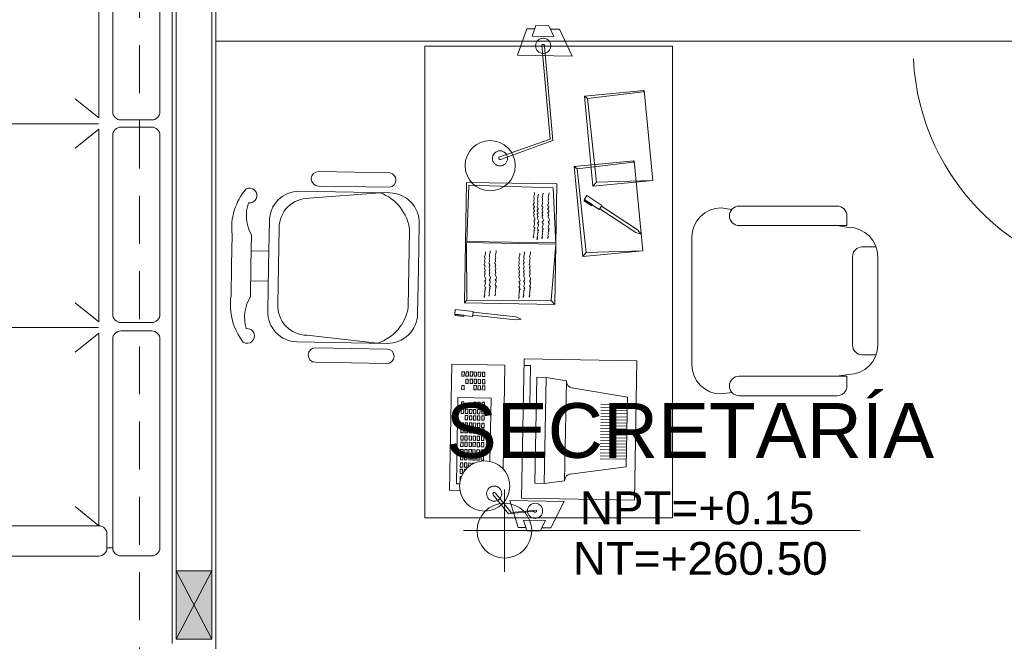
# Model space of a CAD drawing. Header units: millimetres. Extents: x -8931983 to 9630244, y 4 to 18563053.
# Tile 21 of 256: x 349110.37 to 349113.97, y 9281927.62 to 9281929.89. Entities that reach past the tile are written whole.
import ezdxf

# ---------------------------------------------------------------- set-up
doc = ezdxf.new("R2010")
doc.units = ezdxf.units.MM
doc.set_wipeout_variables(frame=1)
doc.linetypes.add('DASHED2', pattern=[0.375, 0.25, -0.125])
for name, color, linetype, lineweight in [('0_PROYECCIONES 1', 1, 'DASHED2', 0), ('0_VANOS', 30, 'Continuous', 9), ('COLUMNETAS TOP', 253, 'Continuous', 0), ('G-ANNO-DIMS', 7, 'Continuous', 5), ('MURO', 133, 'Continuous', 15), ('TARRAJEO', 32, 'Continuous', 0), ('TEXTO AMBIENTES', 7, 'Continuous', 30), ('VIDRIOS', 250, 'Continuous', 5)]:
    doc.layers.add(name, color=color, linetype=linetype, lineweight=lineweight)
doc.layers.add('LMOBILIARIO', color=252, linetype='Continuous', lineweight=5, true_color=0x898989)
doc.styles.add('Arial_1', font='arial.ttf', dxfattribs={"height": 0.15})

# ---------------------------------------------------------------- blocks, each defined once
blk = doc.blocks.new('Cotas de elevación - M_Cota de elevación - Destino rellenado-517392-Nivel 1')
at = {"layer": 'G-ANNO-DIMS'}
for p, q in [((0, -0.0015), (0, 0.0015)), ((-0.0015, 0), (0.013, 0))]:
    blk.add_line(p, q, dxfattribs=at)
blk.add_circle((0, 0), 0.001, dxfattribs=at)
blk = doc.blocks.new('*U1569')
for points in [[(0, -0.04999999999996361), (0.040000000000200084, -0.04999999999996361), (0.040000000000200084, 0.010000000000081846), (0.025000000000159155, 0.010000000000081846), (0.025000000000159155, 0.050000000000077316), (0, 0.050000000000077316)], [(0.8999999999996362, -0.0500000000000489), (0.8599999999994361, -0.0500000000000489), (0.8599999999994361, 0.00999999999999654), (0.874999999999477, 0.00999999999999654), (0.874999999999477, 0.04999999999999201), (0.8999999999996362, 0.04999999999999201)]]:
    blk.add_wipeout(points)
blk.add_wipeout([(0.024999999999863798, 0.04999999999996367), (0.024999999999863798, 0.8999999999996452), (0.06499999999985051, 0.8999999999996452), (0.06499999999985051, 0.049999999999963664)])
blk.add_arc((0.0215447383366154, 0.0476485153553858), 0.8534585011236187, 0.1578639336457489, 87.08142791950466)
blk = doc.blocks.new('SALOND')
for p, q in [((1180.153506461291, -193.741386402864), (1179.566356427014, -172.9161349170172)), ((-390.6544862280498, -223.741386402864), (-1094.61549602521, -223.741386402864)), ((-390.6544862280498, -223.7413864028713), (-460.5863614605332, -310.617779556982)), ((-349.6452385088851, -223.741386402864), (354.3157712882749, -223.741386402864)), ((-349.6452385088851, -223.7413864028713), (-279.7133632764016, -310.617779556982)), ((-349.6452385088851, -223.7413864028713), (-279.7133632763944, -310.617779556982)), ((354.3157712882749, -223.7413864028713), (284.3838960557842, -310.617779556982)), ((395.3250190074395, -223.741386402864), (1099.286028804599, -223.741386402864)), ((395.3250190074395, -223.7413864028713), (465.256894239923, -310.617779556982)), ((1099.286028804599, -223.7413864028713), (1029.354153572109, -310.617779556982))]:
    blk.add_line(p, q)
for points in [[(-383.1286357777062, -142.9161349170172), (-383.1286357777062, -30, 0.4142135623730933), (-413.1286357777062, 0), (-1174.895823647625, 0, 0.4142135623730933), (-1204.895823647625, -30), (-1204.895823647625, -142.9161349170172, 0.4142135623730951), (-1174.895823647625, -172.9161349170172), (-413.1286357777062, -172.9161349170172, 0.4142135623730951)], [(-357.1710889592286, -142.9161349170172), (-357.1710889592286, -30, -0.4142135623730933), (-327.1710889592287, 0), (327.1710889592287, 0, -0.4142135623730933), (357.1710889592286, -30), (357.1710889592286, -142.9161349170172, -0.4142135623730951), (327.1710889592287, -172.9161349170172), (-327.1710889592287, -172.9161349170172, -0.4142135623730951)], [(387.799168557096, -142.9161349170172), (387.799168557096, -30, -0.4142135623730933), (417.7991685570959, 0), (1179.566356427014, 0, -0.4142135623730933), (1209.566356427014, -30), (1209.566356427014, -142.9161349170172, -0.4142135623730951), (1179.566356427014, -172.9161349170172), (417.7991685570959, -172.9161349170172, -0.4142135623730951)], [(1210.153506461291, -223.741386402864), (1210.153506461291, -728.1072215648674, -0.4142135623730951), (1180.153506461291, -758.1072215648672), (1129.286028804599, -758.1072215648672, -0.4142135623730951), (1099.286028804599, -728.1072215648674), (1099.286028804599, -223.741386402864, -0.4142135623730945), (1129.286028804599, -193.741386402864), (1180.153506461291, -193.741386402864, -0.4142135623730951)]]:
    blk.add_lwpolyline(points, format="xyb", close=True)
for points in [[(-369.3266006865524, -224.5059718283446), (-369.3266006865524, -695.12862784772)], [(375.6436568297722, -224.5059718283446), (375.6436568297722, -695.12862784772)]]:
    blk.add_lwpolyline(points)
blk = doc.blocks.new('ESCRITORIOOO TOPICO')
at = {"layer": 'LMOBILIARIO', "lineweight": 0}
for p, q in [((-0.9748531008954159, 1.475256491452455), (-0.975971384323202, 1.539767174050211)), ((-0.8648696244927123, 1.477163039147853), (-0.865987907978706, 1.54167372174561)), ((-0.6166931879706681, 1.043497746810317), (-0.621214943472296, 1.30434532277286)), ((-0.5636985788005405, 1.044416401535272), (-0.5682203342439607, 1.305263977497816)), ((-1.260844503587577, 1.03233147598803), (-1.265366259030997, 1.293179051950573)), ((-1.207849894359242, 1.03325012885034), (-1.212371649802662, 1.294097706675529)), ((-0.7611940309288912, 0.793881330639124), (-0.743265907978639, 0.7958239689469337)), ((-0.7541108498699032, 0.7285123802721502), (-0.7611940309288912, 0.793881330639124)), ((-0.7441665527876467, 0.7938739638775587), (-0.73949564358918, 0.7943800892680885)), ((-0.7441665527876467, 0.7938739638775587), (-0.7407097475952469, 0.7619719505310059)), ((-0.743265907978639, 0.7958239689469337), (-0.736169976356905, 0.7303373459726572)), ((-0.73949564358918, 0.7943800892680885), (-0.7360388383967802, 0.7624780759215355)), ((-0.100544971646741, 0.8146274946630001), (-0.56143326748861, 0.8066380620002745)), ((-0.56143326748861, 0.8066380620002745), (-0.5580692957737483, 0.612579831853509)), ((-0.0998912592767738, 0.7769166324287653), (-0.100544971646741, 0.8146274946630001)), ((-1.000947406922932, 0.7523464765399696), (-1.005464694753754, 0.7561220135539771)), ((-0.785534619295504, 0.7601335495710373), (-0.7955152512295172, 0.7510394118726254)), ((-0.7407097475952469, 0.7619719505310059), (-0.7360388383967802, 0.7624780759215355)), ((-0.1243817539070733, 0.789949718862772), (-0.4397263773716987, 0.784483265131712)), ((-0.4397263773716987, 0.784483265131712), (-0.437623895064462, 0.6631968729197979)), ((-0.1241751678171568, 0.7780323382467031), (-0.1243817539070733, 0.789949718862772)), ((-1.215178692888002, 0.7437646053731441), (-1.009915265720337, 0.7521910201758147)), ((-1.215178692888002, 0.7437646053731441), (-1.205791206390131, 0.4364124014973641)), ((-1.009915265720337, 0.7521910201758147), (-1.004265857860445, 0.4262922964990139)), ((-0.7955152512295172, 0.7510394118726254), (-1.000947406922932, 0.7523464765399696)), ((-0.7955152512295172, 0.7510394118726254), (-0.7942444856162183, 0.4435465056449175)), ((-0.751187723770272, 0.7288291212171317), (-0.7541108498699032, 0.7285123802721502)), ((-0.751187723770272, 0.7288291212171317), (-0.7341922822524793, 0.5719823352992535)), ((-0.736169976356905, 0.7303373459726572), (-0.7511749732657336, 0.7287114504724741)), ((-0.740251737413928, 0.7300141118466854), (-0.7232562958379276, 0.5731673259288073)), ((-0.437623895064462, 0.6631968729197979), (-0.2060164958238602, 0.667211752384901)), ((-0.0142229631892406, 0.5992343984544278), (-0.0845988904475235, 0.655575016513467)), ((-1.383430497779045, 0.4465253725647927), (-1.317284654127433, 0.6342065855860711)), ((-1.378121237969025, 0.4367870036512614), (-1.310823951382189, 0.625303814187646)), ((-0.5580692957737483, 0.612579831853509), (-0.1786599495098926, 0.619156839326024)), ((-0.0191915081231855, 0.5893178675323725), (-0.0907471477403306, 0.6464536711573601)), ((0.0347193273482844, 0.5640861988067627), (-0.0632296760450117, 0.5945273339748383)), ((-0.0632296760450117, 0.5945273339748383), (-0.0597754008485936, 0.3952597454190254)), ((-0.0275930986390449, 0.4968695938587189), (-0.0191915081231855, 0.5893178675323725)), ((-0.0239677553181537, 0.5072550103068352), (-0.0142229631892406, 0.5992343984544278)), ((-1.787157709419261, 0.5325042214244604), (-1.690322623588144, 0.566321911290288)), ((-1.690322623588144, 0.566321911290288), (-1.686868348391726, 0.36705432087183)), ((-0.7341922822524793, 0.5719823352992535), (-0.7259912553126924, 0.5527019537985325)), ((-0.7259912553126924, 0.5527019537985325), (-0.7232562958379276, 0.5731673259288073)), ((-0.0718269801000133, 0.5513886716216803), (-0.5812298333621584, 0.5425582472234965)), ((-0.5812298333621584, 0.5425582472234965), (-0.5740813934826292, 0.1301845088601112)), ((-0.5569725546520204, 0.5429787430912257), (-0.5565520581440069, 0.518721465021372)), ((-0.4110083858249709, 0.5212444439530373), (-0.4114288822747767, 0.545501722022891)), ((-0.0646785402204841, 0.1390149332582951), (-0.0718269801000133, 0.5513886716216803)), ((0.0079934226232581, 0.5438209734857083), (0.0093751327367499, 0.4641139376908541)), ((0.0471730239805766, 0.5316445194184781), (0.0079934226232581, 0.5438209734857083)), ((0.0347193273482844, 0.5640861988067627), (0.035217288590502, 0.5353601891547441)), ((-1.79847951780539, 0.4996503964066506), (-1.759745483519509, 0.5131774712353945)), ((-1.787157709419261, 0.5325042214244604), (-1.786659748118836, 0.5037782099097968)), ((-1.759745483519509, 0.5131774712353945), (-1.758363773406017, 0.4334704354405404)), ((-0.5565520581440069, 0.518721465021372), (-0.4110083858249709, 0.5212444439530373)), ((0.0471730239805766, 0.5316445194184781), (0.0480045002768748, 0.4836789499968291)), ((-1.79847951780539, 0.4996503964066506), (-1.797648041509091, 0.4516848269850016)), ((-1.726536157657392, 0.4777412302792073), (-1.383430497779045, 0.4465253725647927)), ((-0.1262627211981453, 0.5026090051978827), (-0.5134045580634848, 0.4958979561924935)), ((-0.5134045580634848, 0.4958979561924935), (-0.5128099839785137, 0.4615986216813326)), ((-0.5128099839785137, 0.4615986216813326), (-0.1256681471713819, 0.4683096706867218)), ((-0.135250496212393, 0.3939236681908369), (-0.1256681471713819, 0.4683096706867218)), ((-0.1256681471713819, 0.4683096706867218), (-0.1262627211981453, 0.5026090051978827)), ((0.0093751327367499, 0.4641139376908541), (0.0480045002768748, 0.4836789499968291)), ((0.0362166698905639, 0.4777086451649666), (0.03679801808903, 0.4441722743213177)), ((-1.758363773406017, 0.4334704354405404), (-1.797648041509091, 0.4516848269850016)), ((-1.785660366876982, 0.4461266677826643), (-1.785079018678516, 0.4125902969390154)), ((-1.722553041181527, 0.4674877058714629), (-1.378121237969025, 0.4367870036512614)), ((-1.205791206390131, 0.4364124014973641), (-0.9997819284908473, 0.4263700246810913)), ((-0.7942444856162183, 0.4435465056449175), (-0.9997819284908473, 0.4263700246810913)), ((-0.7798149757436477, 0.430183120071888), (-0.7942444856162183, 0.4435465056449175)), ((-0.5128099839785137, 0.4615986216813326), (-0.5003321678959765, 0.3875950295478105)), ((-0.0597754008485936, 0.3952597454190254), (0.03679801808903, 0.4441722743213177)), ((-1.686868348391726, 0.36705432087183), (-1.785079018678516, 0.4125902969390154)), ((-0.135250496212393, 0.3939236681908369), (-0.5003321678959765, 0.3875950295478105)), ((-0.4413218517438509, 0.1640372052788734), (-0.4748205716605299, 0.3680077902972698)), ((-0.1864770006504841, 0.1684549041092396), (-0.1600678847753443, 0.3734639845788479)), ((-1.275224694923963, 0.3480305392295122), (-1.29958535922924, 0.1440436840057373)), ((-1.275224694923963, 0.3480305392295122), (-1.283140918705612, 0.3589689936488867)), ((-1.275224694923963, 0.3480305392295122), (-0.9695328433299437, 0.3147740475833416)), ((-0.9546340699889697, 0.3276121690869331), (-0.9695328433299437, 0.3147740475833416)), ((-1.532215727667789, 0.3108805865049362), (-1.556576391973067, 0.1068937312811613)), ((-1.540131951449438, 0.3218190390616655), (-1.532215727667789, 0.3108805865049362)), ((-1.532215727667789, 0.3108805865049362), (-1.22652387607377, 0.2776240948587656)), ((-1.211625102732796, 0.2904622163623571), (-1.22652387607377, 0.2776240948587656)), ((-1.177164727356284, 0.3124237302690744), (-1.162086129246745, 0.3223144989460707)), ((-1.141101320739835, 0.2574446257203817), (-1.177164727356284, 0.3124237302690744)), ((-1.162086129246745, 0.3223144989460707), (-1.125957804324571, 0.2672364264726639)), ((-1.162000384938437, 0.320168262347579), (-1.158071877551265, 0.3227451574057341)), ((-1.162000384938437, 0.320168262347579), (-1.144400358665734, 0.293336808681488)), ((-1.158071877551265, 0.3227451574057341), (-1.140471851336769, 0.2959137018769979)), ((-1.144400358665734, 0.293336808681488), (-1.140471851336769, 0.2959137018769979)), ((-0.9695328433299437, 0.3147740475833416), (-0.9755386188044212, 0.1086076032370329)), ((-1.22652387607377, 0.2776240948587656), (-1.23252965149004, 0.0714576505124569)), ((-1.138642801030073, 0.2590572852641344), (-1.141101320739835, 0.2574446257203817)), ((-1.138642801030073, 0.2590572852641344), (-1.052111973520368, 0.1271399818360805)), ((-1.125957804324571, 0.2672364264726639), (-1.138577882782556, 0.2589583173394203)), ((-1.129444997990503, 0.2650905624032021), (-1.042914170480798, 0.133173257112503)), ((-0.4123957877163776, 0.1645386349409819), (-0.4140695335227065, 0.2610924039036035)), ((-0.4013974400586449, 0.1647292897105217), (-0.4030711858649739, 0.2612830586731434)), ((-0.3903990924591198, 0.1649199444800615), (-0.3920728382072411, 0.2614737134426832)), ((-0.3794007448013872, 0.1651105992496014), (-0.3810744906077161, 0.261664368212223)), ((-0.3684023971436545, 0.1653012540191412), (-0.3700761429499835, 0.2618550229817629)), ((-0.3574040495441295, 0.165491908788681), (-0.3590777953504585, 0.2620456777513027)), ((-0.3464057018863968, 0.1656825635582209), (-0.3480794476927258, 0.2622363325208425)), ((-0.3354073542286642, 0.1658732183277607), (-0.3370811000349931, 0.2624269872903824)), ((-0.3354073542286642, 0.1658732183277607), (-0.3370811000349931, 0.2624269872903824)), ((-0.3244090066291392, 0.1660638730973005), (-0.3260827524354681, 0.2626176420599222)), ((-0.3134106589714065, 0.1662545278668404), (-0.3150844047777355, 0.262808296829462)), ((-0.3024123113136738, 0.1664451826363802), (-0.3040860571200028, 0.2629989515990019)), ((-0.2914139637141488, 0.16663583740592), (-0.2930877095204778, 0.2631896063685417)), ((-0.2804156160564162, 0.1668264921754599), (-0.2820893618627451, 0.2633802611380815)), ((-0.2694172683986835, 0.1670171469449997), (-0.2710910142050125, 0.2635709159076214)), ((-0.2584189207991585, 0.1672078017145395), (-0.2600926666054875, 0.2637615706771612)), ((-0.2474205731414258, 0.1673984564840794), (-0.2490943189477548, 0.263952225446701)), ((-0.2364222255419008, 0.1675891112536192), (-0.2380959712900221, 0.2641428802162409)), ((-0.2254238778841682, 0.167779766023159), (-0.2270976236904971, 0.2643335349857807)), ((-0.2144255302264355, 0.1679704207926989), (-0.2160992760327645, 0.2645241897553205)), ((-1.29958535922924, 0.1440436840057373), (-1.303844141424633, 0.1399787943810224)), ((-0.4413218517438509, 0.1640372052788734), (-0.1864770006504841, 0.1684549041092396)), ((-1.052111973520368, 0.1271399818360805), (-1.036033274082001, 0.1137062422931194)), ((-1.036033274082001, 0.1137062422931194), (-1.042914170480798, 0.133173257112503)), ((-0.5740813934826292, 0.1301845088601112), (-0.0646785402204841, 0.1390149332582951)), ((-1.556576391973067, 0.1068937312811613), (-1.56083517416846, 0.1028288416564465))]:
    blk.add_line(p, q, dxfattribs=at)
for points in [[(-1.20117700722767, 1.55907660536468, -0.2070656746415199), (-1.034745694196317, 1.609901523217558), (-0.922212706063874, 1.611852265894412)], [(-0.6415868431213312, 1.56877702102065, 0.2070656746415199), (-0.8096797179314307, 1.613803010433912), (-0.922212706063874, 1.611852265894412)], [(-1.151120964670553, 1.549954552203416, -0.214578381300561), (-1.033965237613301, 1.538761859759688), (-0.920979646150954, 1.540720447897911)], [(-0.6912966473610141, 1.557925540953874, 0.214578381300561), (-0.8079940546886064, 1.542679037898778), (-0.920979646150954, 1.540720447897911)], [(-0.9103667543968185, 0.9284920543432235), (-1.07534196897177, 0.925632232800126, -0.4142135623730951), (-1.187231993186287, 1.033709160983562), (-1.192951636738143, 1.363659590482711, -0.418376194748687), (-1.084836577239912, 1.473349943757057), (-0.9198613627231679, 1.476209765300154)], [(-0.9103667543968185, 0.9284920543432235), (-0.7453915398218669, 0.931351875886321, 0.4142135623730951), (-0.6373146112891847, 1.043241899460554), (-0.6430342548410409, 1.373192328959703, 0.418376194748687), (-0.7548861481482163, 1.479069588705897), (-0.9198613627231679, 1.476209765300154)], [(-0.9109662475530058, 0.9630751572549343), (-1.051265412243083, 0.9606430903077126, -0.2802796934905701), (-1.187831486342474, 1.068292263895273), (-1.167653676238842, 1.328211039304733, -0.4183761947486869), (-1.05953861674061, 1.437901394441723), (-0.9192394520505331, 1.440333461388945)], [(-0.9109662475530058, 0.9630751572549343), (-0.7706670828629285, 0.9655072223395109, 0.2802796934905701), (-0.6379141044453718, 1.077825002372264), (-0.6670883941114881, 1.336888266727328, 0.4183761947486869), (-0.778940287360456, 1.442765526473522), (-0.9192394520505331, 1.440333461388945)]]:
    blk.add_lwpolyline(points, format="xyb", dxfattribs=at)
for points in [[(-1.723819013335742, 0.9054742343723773), (0, 0.9054742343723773), (0, 0), (-1.723819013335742, 0)], [(-1.005501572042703, 0.7563204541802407), (-1.225468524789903, 0.752507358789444), (-1.219748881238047, 0.4225569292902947), (-0.9997819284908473, 0.4263700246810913)], [(-1.005501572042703, 0.7563204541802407), (-0.785534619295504, 0.7601335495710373), (-0.7798149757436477, 0.430183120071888), (-0.9997819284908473, 0.4263700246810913)], [(-0.5336994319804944, 0.7694997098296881), (-0.5180521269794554, 0.7697709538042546), (-0.5178989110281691, 0.7609323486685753), (-0.5335462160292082, 0.7606611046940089)], [(-0.4840362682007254, 0.7703606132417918), (-0.4683889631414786, 0.7706318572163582), (-0.4682357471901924, 0.761793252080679), (-0.4838830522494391, 0.7615220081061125)], [(-0.4234881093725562, 0.7714102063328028), (-0.4078408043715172, 0.7716814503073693), (-0.4076875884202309, 0.76284284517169), (-0.42333489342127, 0.7625716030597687)], [(-0.396955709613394, 0.7718701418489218), (-0.3813084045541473, 0.7721413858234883), (-0.381155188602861, 0.763302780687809), (-0.3968024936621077, 0.7630315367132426)], [(-0.3966964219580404, 0.7569125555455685), (-0.3810491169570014, 0.757183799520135), (-0.3808959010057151, 0.7483451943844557), (-0.3965432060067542, 0.7480739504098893)], [(-0.3735656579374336, 0.7573135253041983), (-0.3579183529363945, 0.7575847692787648), (-0.3577651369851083, 0.7487461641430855), (-0.3734124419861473, 0.7484749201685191)], [(-0.3472925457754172, 0.7727310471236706), (-0.3316452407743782, 0.7730022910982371), (-0.3314920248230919, 0.7641636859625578), (-0.347139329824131, 0.7638924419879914)], [(-0.3470332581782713, 0.7577734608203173), (-0.3313859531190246, 0.7580447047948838), (-0.3312327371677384, 0.7492060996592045), (-0.3468800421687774, 0.7489348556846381)], [(-0.3262028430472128, 0.7730966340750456), (-0.3105555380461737, 0.773367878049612), (-0.3104023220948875, 0.7645292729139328), (-0.3260496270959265, 0.7642580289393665)], [(-0.3259435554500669, 0.7581390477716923), (-0.3102962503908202, 0.7584102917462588), (-0.3101430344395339, 0.7495716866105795), (-0.3257903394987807, 0.7493004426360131)], [(-0.2996704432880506, 0.7735565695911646), (-0.2840231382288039, 0.7738278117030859), (-0.2838699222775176, 0.7649892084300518), (-0.2995172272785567, 0.7647179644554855)], [(-0.299411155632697, 0.7585989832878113), (-0.283763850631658, 0.7588702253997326), (-0.2836106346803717, 0.7500316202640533), (-0.2992579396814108, 0.7497603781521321)], [(-0.2765396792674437, 0.7739575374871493), (-0.260892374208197, 0.7742287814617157), (-0.2607391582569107, 0.7653901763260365), (-0.2763864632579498, 0.76511893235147)], [(-0.2762803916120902, 0.758999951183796), (-0.2606330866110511, 0.7592711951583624), (-0.2604798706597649, 0.7504325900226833), (-0.2761271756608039, 0.7501613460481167)], [(-0.2500072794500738, 0.7744174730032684), (-0.2343599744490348, 0.7746887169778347), (-0.2342067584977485, 0.7658501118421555), (-0.2498540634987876, 0.765578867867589)], [(-0.2497479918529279, 0.759459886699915), (-0.2341006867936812, 0.7597311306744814), (-0.233947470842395, 0.7508925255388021), (-0.249594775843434, 0.7506212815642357)], [(-0.227556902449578, 0.774806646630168), (-0.211909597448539, 0.7750778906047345), (-0.2117563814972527, 0.7662392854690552), (-0.2274036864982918, 0.7659680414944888)], [(-0.2272976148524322, 0.7598490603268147), (-0.2116503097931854, 0.7601203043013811), (-0.2114970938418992, 0.7512816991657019), (-0.2271443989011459, 0.7510104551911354)], [(-0.2010245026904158, 0.775266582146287), (-0.1853771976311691, 0.7755378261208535), (-0.1852239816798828, 0.7666992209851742), (-0.2008712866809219, 0.7664279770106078)], [(-0.2007652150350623, 0.7603089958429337), (-0.1851179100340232, 0.7605802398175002), (-0.184964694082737, 0.7517416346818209), (-0.200611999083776, 0.7514703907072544)], [(-0.1778937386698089, 0.7756675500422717), (-0.1622464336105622, 0.7759387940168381), (-0.162093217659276, 0.7671001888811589), (-0.177740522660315, 0.7668289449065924)], [(-0.5334401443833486, 0.7545421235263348), (-0.5177928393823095, 0.7548133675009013), (-0.5176396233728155, 0.745974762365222), (-0.5332869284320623, 0.7457035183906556)], [(-0.5331690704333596, 0.7389046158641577), (-0.5175217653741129, 0.7391758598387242), (-0.5173685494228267, 0.7303372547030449), (-0.5330158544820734, 0.7300660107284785)], [(-0.5329215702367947, 0.7246270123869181), (-0.517274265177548, 0.7248982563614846), (-0.5171210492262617, 0.7160596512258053), (-0.5327683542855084, 0.715788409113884)], [(-0.5069077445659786, 0.7550020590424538), (-0.4912604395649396, 0.7552733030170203), (-0.4911072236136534, 0.746434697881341), (-0.5067545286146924, 0.7461634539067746)], [(-0.5066366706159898, 0.7393645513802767), (-0.4909893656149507, 0.7396357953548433), (-0.4908361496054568, 0.7307971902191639), (-0.5064834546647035, 0.7305259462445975)], [(-0.5063891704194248, 0.7250869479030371), (-0.4907418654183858, 0.7253581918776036), (-0.4905886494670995, 0.7165195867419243), (-0.5062359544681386, 0.7162483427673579)], [(-0.4832584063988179, 0.7254879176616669), (-0.4676111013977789, 0.7257591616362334), (-0.4674578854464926, 0.7169205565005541), (-0.4831051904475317, 0.7166493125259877)], [(-0.4227102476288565, 0.726537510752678), (-0.4070629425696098, 0.7268087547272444), (-0.4069097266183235, 0.7179701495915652), (-0.4225570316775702, 0.7176989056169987)], [(-0.3964253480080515, 0.7412750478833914), (-0.3807780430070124, 0.741546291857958), (-0.3806248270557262, 0.7327076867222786), (-0.3962721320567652, 0.7324364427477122)], [(-0.3961778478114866, 0.726997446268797), (-0.3805305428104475, 0.7272686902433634), (-0.3803773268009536, 0.7184300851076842), (-0.3960246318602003, 0.7181588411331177)], [(-0.3732945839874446, 0.7416760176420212), (-0.3576472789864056, 0.7419472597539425), (-0.3574940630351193, 0.7331086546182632), (-0.3731413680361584, 0.732837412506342)], [(-0.3730470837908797, 0.7273984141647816), (-0.3573997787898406, 0.7276696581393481), (-0.3572465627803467, 0.7188310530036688), (-0.3728938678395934, 0.7185598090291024)], [(-0.3467621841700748, 0.7421359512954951), (-0.3311148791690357, 0.7424071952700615), (-0.3309616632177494, 0.7335685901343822), (-0.3466089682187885, 0.7332973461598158)], [(-0.3465146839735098, 0.7278583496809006), (-0.3308673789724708, 0.7281295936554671), (-0.3307141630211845, 0.7192909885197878), (-0.3463614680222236, 0.7190197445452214)], [(-0.325672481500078, 0.7425015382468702), (-0.3100251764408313, 0.7427727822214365), (-0.309871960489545, 0.7339341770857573), (-0.3255192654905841, 0.7336629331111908)], [(-0.3254249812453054, 0.7282239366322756), (-0.3097776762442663, 0.7284951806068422), (-0.3096244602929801, 0.7196565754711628), (-0.3252717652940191, 0.7193853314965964)], [(-0.2991400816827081, 0.7429614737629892), (-0.2834927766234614, 0.7432327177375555), (-0.2833395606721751, 0.7343941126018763), (-0.2989868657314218, 0.7341228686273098)], [(-0.2988925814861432, 0.7286838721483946), (-0.2832452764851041, 0.7289551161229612), (-0.2830920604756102, 0.7201165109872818), (-0.2987393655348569, 0.7198452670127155)], [(-0.2760093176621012, 0.743362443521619), (-0.2603620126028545, 0.7436336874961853), (-0.2602087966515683, 0.7347950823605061), (-0.275856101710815, 0.7345238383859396)], [(-0.2757618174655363, 0.7290848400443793), (-0.2601145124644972, 0.7293560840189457), (-0.2599612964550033, 0.7205174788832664), (-0.27560860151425, 0.7202462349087)], [(-0.2494769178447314, 0.7438223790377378), (-0.2338296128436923, 0.7440936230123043), (-0.233676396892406, 0.7352550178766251), (-0.2493237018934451, 0.7349837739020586)], [(-0.2492294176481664, 0.7295447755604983), (-0.2335821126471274, 0.7298160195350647), (-0.2334288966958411, 0.7209774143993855), (-0.2490762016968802, 0.720706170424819)], [(-0.2270265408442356, 0.7442115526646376), (-0.2113792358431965, 0.7444827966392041), (-0.2112260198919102, 0.7356441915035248), (-0.2268733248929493, 0.7353729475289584)], [(-0.2267790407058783, 0.7299339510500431), (-0.2111317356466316, 0.7302051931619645), (-0.2109785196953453, 0.7213665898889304), (-0.2266258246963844, 0.7210953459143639)], [(-0.5326622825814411, 0.7096694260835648), (-0.517014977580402, 0.7099406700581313), (-0.5168617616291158, 0.701102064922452), (-0.5325090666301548, 0.7008308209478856)], [(-0.5323912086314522, 0.6940319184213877), (-0.5167439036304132, 0.6943031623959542), (-0.5165906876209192, 0.6854645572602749), (-0.532237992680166, 0.6851933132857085)], [(-0.5061298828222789, 0.7101293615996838), (-0.4904825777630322, 0.7104006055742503), (-0.490329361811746, 0.701562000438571), (-0.5059766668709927, 0.7012907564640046)], [(-0.5058588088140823, 0.6944918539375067), (-0.4902115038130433, 0.6947630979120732), (-0.490058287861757, 0.6859244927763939), (-0.5057055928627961, 0.6856532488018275)], [(-0.4829991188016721, 0.7105303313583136), (-0.4673518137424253, 0.7108015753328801), (-0.4671985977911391, 0.7019629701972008), (-0.4828459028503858, 0.7016917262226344)], [(-0.4827280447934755, 0.6948928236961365), (-0.4670807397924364, 0.6951640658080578), (-0.4669275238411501, 0.6863254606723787), (-0.4825748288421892, 0.6860542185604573)], [(-0.4224509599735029, 0.7115799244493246), (-0.4068036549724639, 0.7118511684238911), (-0.4066504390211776, 0.7030125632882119), (-0.4222977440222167, 0.7027413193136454)], [(-0.422179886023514, 0.6959424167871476), (-0.406532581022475, 0.696213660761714), (-0.406379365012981, 0.6873750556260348), (-0.4220266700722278, 0.6871038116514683)], [(-0.3959185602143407, 0.7120398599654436), (-0.380271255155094, 0.7123111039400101), (-0.3801180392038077, 0.7034724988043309), (-0.3957653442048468, 0.7032012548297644)], [(-0.3956474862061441, 0.6964023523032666), (-0.380000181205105, 0.696673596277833), (-0.3798469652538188, 0.6878349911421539), (-0.3954942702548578, 0.6875637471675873)], [(-0.3727877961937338, 0.7124408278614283), (-0.3571404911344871, 0.7127120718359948), (-0.3569872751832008, 0.7038734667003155), (-0.3726345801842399, 0.7036022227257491)], [(-0.3725167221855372, 0.6968033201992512), (-0.3568694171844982, 0.6970745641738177), (-0.3567162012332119, 0.6882359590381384), (-0.372363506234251, 0.687964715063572)], [(-0.3462553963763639, 0.7129007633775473), (-0.3306080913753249, 0.7131720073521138), (-0.3304548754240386, 0.7043334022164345), (-0.3461021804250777, 0.7040621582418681)], [(-0.345984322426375, 0.6972632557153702), (-0.3303370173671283, 0.6975344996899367), (-0.330183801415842, 0.6886958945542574), (-0.3458311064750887, 0.688424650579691)], [(-0.3251656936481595, 0.7132663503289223), (-0.3095183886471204, 0.7135375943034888), (-0.3093651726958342, 0.7046989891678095), (-0.3250124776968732, 0.7044277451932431)], [(-0.3248946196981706, 0.6976288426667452), (-0.3092473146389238, 0.6979000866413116), (-0.3090940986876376, 0.6890614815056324), (-0.3247414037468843, 0.688790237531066)], [(-0.2986332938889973, 0.7137262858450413), (-0.2829859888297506, 0.7139975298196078), (-0.2828327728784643, 0.7051589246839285), (-0.2984800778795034, 0.7048876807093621)], [(-0.2983622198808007, 0.6980887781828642), (-0.2827149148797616, 0.6983600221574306), (-0.2825616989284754, 0.6895214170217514), (-0.2982090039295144, 0.689250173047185)], [(-0.2755025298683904, 0.714127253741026), (-0.2598552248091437, 0.7143984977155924), (-0.2597020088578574, 0.7055598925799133), (-0.2753493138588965, 0.7052886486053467)], [(-0.2752314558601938, 0.698489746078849), (-0.2595841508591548, 0.6987609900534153), (-0.2594309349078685, 0.689922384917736), (-0.2750782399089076, 0.6896511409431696)], [(-0.2489701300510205, 0.714587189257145), (-0.2333228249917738, 0.7148584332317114), (-0.2331696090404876, 0.7060198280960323), (-0.2488169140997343, 0.7057485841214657)], [(-0.2486990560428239, 0.698949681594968), (-0.2330517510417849, 0.6992209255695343), (-0.2328985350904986, 0.6903823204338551), (-0.2485458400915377, 0.6901110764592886)], [(-0.2265197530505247, 0.7149763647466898), (-0.2108724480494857, 0.7152476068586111), (-0.2107192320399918, 0.7064090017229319), (-0.2263665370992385, 0.7061377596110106)], [(-0.2262486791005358, 0.6993388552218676), (-0.2106013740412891, 0.6996100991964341), (-0.2104481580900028, 0.6907714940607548), (-0.2260954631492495, 0.6905002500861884)], [(-1.304045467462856, 0.1399644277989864), (-1.283140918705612, 0.3589689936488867), (-0.9546340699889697, 0.3276121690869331), (-0.9755386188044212, 0.1086076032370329)], [(-1.561036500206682, 0.1028144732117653), (-1.540131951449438, 0.3218190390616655), (-1.211625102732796, 0.2904622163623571), (-1.23252965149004, 0.0714576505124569)]]:
    blk.add_lwpolyline(points, close=True, dxfattribs=at)
for points in [[(-0.1775339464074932, 0.7549121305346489), (-0.1776344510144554, 0.7607099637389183), (-0.1701989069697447, 0.7608388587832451)], [(-0.1512797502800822, 0.7714208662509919), (-0.1513613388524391, 0.7761274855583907), (-0.1357140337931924, 0.7763987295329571), (-0.1357120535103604, 0.7762844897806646)], [(-0.1936366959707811, 0.7359490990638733), (-0.2003409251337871, 0.7358328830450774), (-0.2004941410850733, 0.7446714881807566), (-0.1871291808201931, 0.7449031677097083)], [(-0.2001335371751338, 0.7238692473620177), (-0.2002466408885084, 0.7303938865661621), (-0.1968827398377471, 0.730452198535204)]]:
    blk.add_lwpolyline(points, dxfattribs=at)
for centre, radius in [((-1.286763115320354, 0.6662298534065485), 0.0918569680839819), ((-0.1162119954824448, 0.6865211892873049), 0.0918569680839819), ((-1.31337201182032, 0.6303915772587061), 0.0277161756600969), ((-0.0883769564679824, 0.6516266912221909), 0.0277161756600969), ((-0.0257804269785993, 0.5020623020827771), 0.0277161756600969), ((-1.724544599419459, 0.4726144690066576), 0.0277161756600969)]:
    blk.add_circle(centre, radius, dxfattribs=at)
for centre, radius, start, end in [((-1.177706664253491, 1.54596802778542), 0.0268829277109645, 150.8159140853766, 8.527962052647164), ((-0.6645887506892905, 1.554862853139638), 0.0268829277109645, 173.4582673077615, 31.17031522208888), ((-1.23886895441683, 1.293638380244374), 0.0265012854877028, 0.9931147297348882, 180.9931147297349), ((-0.5947176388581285, 1.30480465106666), 0.0265012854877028, 0.9931147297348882, 180.9931147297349), ((-0.5901958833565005, 1.043957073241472), 0.0265012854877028, 180.9931147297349, 0.9931147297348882), ((-1.234484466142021, 1.0377285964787), 0.0269068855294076, 191.5711777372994, 350.6350771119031), ((-0.087673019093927, 0.6510143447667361), 0.0054999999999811, 56.01799622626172, 236.0179962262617), ((-1.314054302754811, 0.6297552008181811), 0.0054999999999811, 305.968233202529, 125.9682332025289), ((-0.0257804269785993, 0.5020623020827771), 0.0055000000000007, 250.7569169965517, 70.7569169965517), ((-1.724544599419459, 0.4726144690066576), 0.0055000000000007, 111.2293123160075, 291.2293123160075), ((-0.4987409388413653, 0.3632600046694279), 0.0243869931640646, 7.426874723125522, 93.741155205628), ((-0.1359973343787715, 0.3695481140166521), 0.0243869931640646, 88.24507403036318, 174.5593547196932)]:
    blk.add_arc(centre, radius, start, end, dxfattribs=at)
for points, knots in [([(-0.9715172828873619, 0.6834036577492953), (-0.9677308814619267, 0.6836076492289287), (-0.9620081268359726, 0.6839159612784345), (-0.9537716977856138, 0.6878073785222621), (-0.9468821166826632, 0.6834088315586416), (-0.939719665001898, 0.6885819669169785), (-0.932381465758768, 0.6826427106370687), (-0.9257634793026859, 0.6919291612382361), (-0.9187393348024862, 0.6806828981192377), (-0.9124958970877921, 0.6913095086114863), (-0.9036313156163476, 0.6802336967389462), (-0.8979822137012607, 0.6904275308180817), (-0.8922473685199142, 0.6825671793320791), (-0.8841127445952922, 0.6915260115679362), (-0.8713492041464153, 0.6760221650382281), (-0.8658777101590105, 0.6886214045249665), (-0.8569541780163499, 0.6775718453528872), (-0.8463992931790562, 0.69203692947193), (-0.8403437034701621, 0.6802786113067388), (-0.8382607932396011, 0.6875740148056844), (-0.8339493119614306, 0.6827754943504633), (-0.8291134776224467, 0.687926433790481), (-0.8221676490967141, 0.6839413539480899), (-0.8159399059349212, 0.6888326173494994), (-0.8110666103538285, 0.6836680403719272), (-0.808891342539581, 0.6903842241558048), (-0.8073195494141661, 0.6869935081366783), (-0.8061217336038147, 0.6872665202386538), (-0.8056254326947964, 0.687379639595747)], [0, 0, 0, 0, 0.0113473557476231, 0.0171503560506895, 0.0259843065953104, 0.0315931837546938, 0.0404271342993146, 0.0465813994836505, 0.0563193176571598, 0.0612894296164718, 0.0731771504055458, 0.0781475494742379, 0.0860195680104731, 0.0890326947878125, 0.1091108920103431, 0.1130471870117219, 0.1196384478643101, 0.1365863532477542, 0.140566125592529, 0.1445022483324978, 0.1489528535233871, 0.1520994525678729, 0.1621418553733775, 0.1677097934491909, 0.1721604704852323, 0.1761401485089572, 0.1781299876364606, 0.1795377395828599, 0.1795377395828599, 0.1795377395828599, 0.1795377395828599]), ([(-0.9765604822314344, 0.644456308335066), (-0.972774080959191, 0.644660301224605), (-0.9670513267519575, 0.6449686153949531), (-0.9588148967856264, 0.6488600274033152), (-0.9519253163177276, 0.6444614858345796), (-0.9447628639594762, 0.6496346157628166), (-0.9374246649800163, 0.6436953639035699), (-0.930806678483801, 0.6529818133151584), (-0.9237825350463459, 0.6417355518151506), (-0.9175390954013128, 0.652362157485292), (-0.908674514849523, 0.641286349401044), (-0.9030254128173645, 0.651480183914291), (-0.8972905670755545, 0.6436198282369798), (-0.8891559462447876, 0.6525786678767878), (-0.8763924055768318, 0.6370748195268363), (-0.8709209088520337, 0.6496740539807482), (-0.8619973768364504, 0.6386244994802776), (-0.8514424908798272, 0.6530895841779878), (-0.8453869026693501, 0.6413312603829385), (-0.8433039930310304, 0.6486266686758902), (-0.8389925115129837, 0.6438281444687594), (-0.8341566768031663, 0.6489790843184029), (-0.827210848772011, 0.6449940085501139), (-0.8209831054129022, 0.6498852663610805), (-0.8161098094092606, 0.644720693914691), (-0.8139345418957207, 0.6514368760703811), (-0.8123627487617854, 0.6480461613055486), (-0.811164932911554, 0.6483191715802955), (-0.8106686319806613, 0.6484322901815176)], [0, 0, 0, 0, 0.0113473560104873, 0.0171503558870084, 0.0259843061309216, 0.0315931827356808, 0.0404271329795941, 0.0465813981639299, 0.0563193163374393, 0.0612894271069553, 0.0731771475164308, 0.0781475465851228, 0.0860195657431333, 0.0890326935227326, 0.1091108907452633, 0.1130471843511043, 0.1196384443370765, 0.136586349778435, 0.1405661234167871, 0.1445022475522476, 0.1489528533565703, 0.1520994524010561, 0.1621418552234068, 0.1677097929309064, 0.1721604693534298, 0.1761401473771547, 0.1781299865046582, 0.1795377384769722, 0.1795377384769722, 0.1795377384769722, 0.1795377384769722]), ([(-0.9757934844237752, 0.6661854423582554), (-0.9720070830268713, 0.6663894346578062), (-0.966284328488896, 0.6666977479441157), (-0.9580478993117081, 0.670589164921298), (-0.9511583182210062, 0.666190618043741), (-0.9439958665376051, 0.6713637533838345), (-0.9366576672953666, 0.6654244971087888), (-0.9300396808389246, 0.6747109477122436), (-0.9230155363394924, 0.6634646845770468), (-0.9167720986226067, 0.6740912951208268), (-0.9079075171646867, 0.6630154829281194), (-0.9022584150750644, 0.6732093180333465), (-0.8965235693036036, 0.665348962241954), (-0.8883889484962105, 0.674307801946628), (-0.8756254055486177, 0.6588039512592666), (-0.8701539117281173, 0.6714031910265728), (-0.8612303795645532, 0.6603536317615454), (-0.8506754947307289, 0.6748187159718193), (-0.8446199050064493, 0.6630603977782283), (-0.8425369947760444, 0.6703558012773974), (-0.838225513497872, 0.6655572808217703), (-0.8333896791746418, 0.6707082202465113), (-0.8264438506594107, 0.6667231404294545), (-0.8202161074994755, 0.6716144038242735), (-0.8153428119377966, 0.666449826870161), (-0.8131675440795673, 0.673166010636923), (-0.8115957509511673, 0.6697752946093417), (-0.8103979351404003, 0.670048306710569), (-0.8099016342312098, 0.6701614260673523)], [0, 0, 0, 0, 0.0113473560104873, 0.0171503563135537, 0.0259843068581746, 0.031593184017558, 0.0404271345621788, 0.0465813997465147, 0.056319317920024, 0.061289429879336, 0.07317715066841, 0.0781475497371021, 0.0860195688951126, 0.0890326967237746, 0.1091108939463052, 0.113047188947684, 0.1196384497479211, 0.1365863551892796, 0.1405661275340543, 0.1445022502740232, 0.1489528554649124, 0.1520994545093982, 0.1621418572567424, 0.1677097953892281, 0.172160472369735, 0.1761401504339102, 0.1781299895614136, 0.1795377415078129, 0.1795377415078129, 0.1795377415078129, 0.1795377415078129]), ([(-0.9713280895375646, 0.5405393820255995), (-0.9675416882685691, 0.5407433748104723), (-0.9618189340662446, 0.5410516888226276), (-0.9535825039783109, 0.5449431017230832), (-0.9466929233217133, 0.5405445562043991), (-0.93953047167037, 0.5457176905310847), (-0.9321922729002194, 0.5397784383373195), (-0.9255742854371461, 0.5490648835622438), (-0.9185501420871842, 0.5378186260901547), (-0.9123067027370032, 0.5484452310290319), (-0.9034421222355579, 0.5373694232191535), (-0.897793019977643, 0.5475632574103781), (-0.8920581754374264, 0.5397029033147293), (-0.8839235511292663, 0.5486617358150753), (-0.8711600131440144, 0.533157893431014), (-0.8656885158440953, 0.5457571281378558), (-0.8567649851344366, 0.5347075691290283), (-0.8462100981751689, 0.5491726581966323), (-0.8401545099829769, 0.5374143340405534), (-0.8380716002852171, 0.5447097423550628), (-0.8337601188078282, 0.5399112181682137), (-0.8289242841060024, 0.545062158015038), (-0.8219784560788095, 0.5410770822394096), (-0.815750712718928, 0.545968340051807), (-0.8108774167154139, 0.5408037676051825), (-0.8087021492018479, 0.5475199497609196), (-0.807130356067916, 0.544129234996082), (-0.8059325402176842, 0.5444022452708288), (-0.8054362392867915, 0.5445153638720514)], [0, 0, 0, 0, 0.0113473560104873, 0.0171503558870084, 0.0259843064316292, 0.0315931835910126, 0.0404271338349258, 0.0465813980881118, 0.0563193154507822, 0.0612894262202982, 0.0731771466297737, 0.0781475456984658, 0.0860195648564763, 0.0890326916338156, 0.109110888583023, 0.113047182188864, 0.1196384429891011, 0.1365863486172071, 0.1405661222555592, 0.144502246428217, 0.1489528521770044, 0.1520994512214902, 0.162141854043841, 0.1677097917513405, 0.1721604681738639, 0.1761401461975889, 0.1781299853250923, 0.1795377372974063, 0.1795377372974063, 0.1795377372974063, 0.1795377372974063]), ([(-0.9670518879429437, 0.5577575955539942), (-0.9632654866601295, 0.5579615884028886), (-0.957542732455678, 0.5582699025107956), (-0.9493063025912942, 0.5621613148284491), (-0.9424167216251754, 0.5577627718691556), (-0.9352542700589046, 0.5629359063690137), (-0.9279160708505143, 0.5569966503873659), (-0.9212980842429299, 0.5662831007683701), (-0.9142739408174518, 0.5550368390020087), (-0.9080305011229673, 0.5656634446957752), (-0.8991659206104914, 0.554587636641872), (-0.893516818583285, 0.5647814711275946), (-0.8877819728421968, 0.5569211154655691), (-0.8796473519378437, 0.5658799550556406), (-0.8668838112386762, 0.550376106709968), (-0.8614123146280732, 0.5629753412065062), (-0.8524887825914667, 0.5519257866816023), (-0.841933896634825, 0.5663908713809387), (-0.8358783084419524, 0.5546325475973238), (-0.8337953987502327, 0.5619279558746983), (-0.8294839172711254, 0.5571294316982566), (-0.8246480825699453, 0.5622803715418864), (-0.8177022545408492, 0.5582952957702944), (-0.811474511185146, 0.563186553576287), (-0.8066012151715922, 0.5580219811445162), (-0.8044259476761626, 0.5647381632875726), (-0.8028541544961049, 0.5613474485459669), (-0.80165633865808, 0.5616204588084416), (-0.8011600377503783, 0.561733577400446)], [0, 0, 0, 0, 0.0113473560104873, 0.0171503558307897, 0.025984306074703, 0.0315931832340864, 0.0404271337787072, 0.0465813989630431, 0.0563193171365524, 0.0612894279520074, 0.0731771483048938, 0.0781475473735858, 0.0860195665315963, 0.0890326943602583, 0.109110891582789, 0.1130471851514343, 0.1196384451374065, 0.136586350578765, 0.1405661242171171, 0.1445022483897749, 0.1489528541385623, 0.1520994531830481, 0.1621418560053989, 0.1677097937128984, 0.1721604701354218, 0.1761401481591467, 0.1781299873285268, 0.179537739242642, 0.179537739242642, 0.179537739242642, 0.179537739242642]), ([(-1.189126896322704, 0.5036186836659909), (-1.185340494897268, 0.5038226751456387), (-1.179617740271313, 0.5041309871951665), (-1.171381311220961, 0.5080224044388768), (-1.164491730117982, 0.5036238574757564), (-1.157329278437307, 0.5087969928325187), (-1.149991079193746, 0.5028577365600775), (-1.143373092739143, 0.5121441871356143), (-1.136348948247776, 0.5008979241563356), (-1.130105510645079, 0.5115245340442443), (-1.121240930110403, 0.5004487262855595), (-1.115591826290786, 0.5106425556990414), (-1.109856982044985, 0.5027822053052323), (-1.101722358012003, 0.5117410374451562), (-1.088958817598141, 0.4962371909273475), (-1.083487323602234, 0.5088364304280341), (-1.074563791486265, 0.4977868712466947), (-1.064008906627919, 0.5122519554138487), (-1.057953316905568, 0.5004936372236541), (-1.05587040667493, 0.5077890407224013), (-1.051558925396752, 0.5029905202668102), (-1.046723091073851, 0.5081414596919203), (-1.039777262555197, 0.5041563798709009), (-1.033549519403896, 0.5090476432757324), (-1.028676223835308, 0.5038830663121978), (-1.026500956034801, 0.510599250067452), (-1.024929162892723, 0.5072085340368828), (-1.023731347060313, 0.5074815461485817), (-1.023235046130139, 0.5075946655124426)], [0, 0, 0, 0, 0.0113473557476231, 0.0171503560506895, 0.0259843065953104, 0.0315931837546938, 0.0404271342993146, 0.0465813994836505, 0.0563193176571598, 0.0612894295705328, 0.0731771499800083, 0.0781475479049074, 0.0860195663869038, 0.0890326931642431, 0.1091108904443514, 0.1130471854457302, 0.1196384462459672, 0.1365863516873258, 0.1405661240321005, 0.1445022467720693, 0.1489528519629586, 0.1520994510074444, 0.1621418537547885, 0.1677097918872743, 0.1721604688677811, 0.1761401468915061, 0.1781299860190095, 0.1795377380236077, 0.1795377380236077, 0.1795377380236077, 0.1795377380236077]), ([(-0.9720950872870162, 0.51881024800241), (-0.9683086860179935, 0.5190142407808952), (-0.9625859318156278, 0.5193225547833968), (-0.9543495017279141, 0.5232139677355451), (-0.9474599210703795, 0.5188154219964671), (-0.9402974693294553, 0.5239885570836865), (-0.9329592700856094, 0.5180493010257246), (-0.9263412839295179, 0.5273357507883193), (-0.9193171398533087, 0.5160894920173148), (-0.9130737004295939, 0.526716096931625), (-0.904209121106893, 0.5156402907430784), (-0.8985600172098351, 0.5258341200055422), (-0.8928251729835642, 0.5179737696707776), (-0.8846905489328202, 0.5269326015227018), (-0.8719270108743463, 0.5114287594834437), (-0.8664555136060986, 0.5240279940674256), (-0.8575319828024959, 0.5129784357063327), (-0.8469770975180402, 0.5274435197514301), (-0.8409215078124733, 0.5156852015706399), (-0.8388385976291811, 0.522980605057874), (-0.8345271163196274, 0.518182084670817), (-0.8296912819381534, 0.5233330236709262), (-0.8227454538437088, 0.5193479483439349), (-0.8165177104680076, 0.5242392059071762), (-0.8116444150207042, 0.519074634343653), (-0.8094691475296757, 0.525790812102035), (-0.8078973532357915, 0.5224001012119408), (-0.8066995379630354, 0.5226731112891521), (-0.8062032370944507, 0.5227862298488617)], [0, 0, 0, 0, 0.0113473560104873, 0.0171503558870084, 0.0259843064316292, 0.0315931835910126, 0.0404271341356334, 0.0465813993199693, 0.0563193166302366, 0.0612894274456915, 0.073177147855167, 0.0781475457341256, 0.0860195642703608, 0.0890326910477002, 0.1091108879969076, 0.1130471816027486, 0.1196384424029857, 0.1365863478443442, 0.1405661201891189, 0.1445022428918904, 0.1489528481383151, 0.1520994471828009, 0.1621418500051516, 0.1677097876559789, 0.1721604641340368, 0.1761401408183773, 0.1781299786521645, 0.1795377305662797, 0.1795377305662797, 0.1795377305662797, 0.1795377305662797]), ([(-1.186305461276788, 0.4728081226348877), (-1.182519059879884, 0.4730121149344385), (-1.176796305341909, 0.4733204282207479), (-1.16855987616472, 0.4772118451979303), (-1.161670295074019, 0.4728132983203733), (-1.154507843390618, 0.477986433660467), (-1.147169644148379, 0.4720471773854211), (-1.140551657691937, 0.4813336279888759), (-1.133527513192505, 0.4700873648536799), (-1.12728407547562, 0.4807139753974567), (-1.118419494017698, 0.4696381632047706), (-1.112770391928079, 0.4798319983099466), (-1.107035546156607, 0.4719716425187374), (-1.098900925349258, 0.4809304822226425), (-1.086137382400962, 0.4654266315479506), (-1.080665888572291, 0.4780258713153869), (-1.071742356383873, 0.466976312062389), (-1.061187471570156, 0.481441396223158), (-1.055131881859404, 0.4696830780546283), (-1.053048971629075, 0.4769784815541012), (-1.048737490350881, 0.4721799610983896), (-1.043901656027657, 0.4773309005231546), (-1.036955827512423, 0.4733458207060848), (-1.030728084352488, 0.478237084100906), (-1.02585478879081, 0.4730725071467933), (-1.02367952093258, 0.4797886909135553), (-1.02210772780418, 0.476397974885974), (-1.020909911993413, 0.4766709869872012), (-1.020413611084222, 0.4767841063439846)], [0, 0, 0, 0, 0.0113473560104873, 0.0171503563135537, 0.0259843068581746, 0.031593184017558, 0.0404271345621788, 0.0465813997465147, 0.056319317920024, 0.061289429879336, 0.07317715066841, 0.0781475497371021, 0.0860195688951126, 0.0890326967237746, 0.1091108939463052, 0.113047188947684, 0.1196384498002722, 0.1365863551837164, 0.1405661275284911, 0.1445022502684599, 0.1489528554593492, 0.152099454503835, 0.1621418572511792, 0.1677097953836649, 0.1721604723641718, 0.176140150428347, 0.1781299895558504, 0.1795377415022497, 0.1795377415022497, 0.1795377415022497, 0.1795377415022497]), ([(-1.182029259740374, 0.4900263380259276), (-1.178242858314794, 0.490230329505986), (-1.172520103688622, 0.4905386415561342), (-1.164283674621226, 0.4944300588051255), (-1.157394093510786, 0.4900315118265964), (-1.150231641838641, 0.495204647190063), (-1.142893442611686, 0.4892653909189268), (-1.136275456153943, 0.4985518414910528), (-1.129251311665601, 0.4873055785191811), (-1.123007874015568, 0.4979321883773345), (-1.114143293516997, 0.4868563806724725), (-1.108494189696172, 0.4970502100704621), (-1.102759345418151, 0.4891898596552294), (-1.094624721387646, 0.4981486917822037), (-1.081861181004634, 0.4826448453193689), (-1.076389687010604, 0.4952440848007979), (-1.067466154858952, 0.4841945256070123), (-1.056911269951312, 0.4986596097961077), (-1.050855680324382, 0.4869012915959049), (-1.048772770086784, 0.4941966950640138), (-1.044461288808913, 0.4893981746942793), (-1.039625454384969, 0.4945491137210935), (-1.032679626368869, 0.4905640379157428), (-1.02645188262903, 0.4954552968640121), (-1.021578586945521, 0.4902907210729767), (-1.019403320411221, 0.4970069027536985), (-1.017831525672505, 0.4936161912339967), (-1.016633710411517, 0.4938892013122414), (-1.016137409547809, 0.4940023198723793)], [0, 0, 0, 0, 0.0113473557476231, 0.0171503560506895, 0.0259843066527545, 0.0315931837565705, 0.0404271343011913, 0.0465813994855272, 0.0563193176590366, 0.0612894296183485, 0.0731771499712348, 0.0781475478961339, 0.0860195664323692, 0.0890326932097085, 0.1091108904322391, 0.113047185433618, 0.1196384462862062, 0.1365863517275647, 0.1405661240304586, 0.1445022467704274, 0.1489528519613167, 0.1520994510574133, 0.162141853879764, 0.1677097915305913, 0.1721604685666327, 0.1761401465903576, 0.1781299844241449, 0.17953773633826, 0.17953773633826, 0.17953773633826, 0.17953773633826]), ([(-1.187072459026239, 0.4510789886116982), (-1.18328605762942, 0.4512829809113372), (-1.177563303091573, 0.4515912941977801), (-1.1693268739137, 0.4554827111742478), (-1.162437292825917, 0.4510841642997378), (-1.15527484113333, 0.4562572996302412), (-1.147936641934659, 0.4503180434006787), (-1.141318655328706, 0.4596044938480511), (-1.134294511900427, 0.4483582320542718), (-1.128051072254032, 0.4589848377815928), (-1.119186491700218, 0.4479090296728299), (-1.113537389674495, 0.4581028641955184), (-1.107802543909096, 0.4502425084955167), (-1.099667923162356, 0.4592013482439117), (-1.086904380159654, 0.4436974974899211), (-1.081432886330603, 0.4562967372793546), (-1.072509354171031, 0.4452471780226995), (-1.061954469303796, 0.4597122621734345), (-1.055898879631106, 0.4479539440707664), (-1.053815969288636, 0.4552493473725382), (-1.049504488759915, 0.4504508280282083), (-1.044668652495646, 0.4556017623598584), (-1.037722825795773, 0.4516166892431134), (-1.031495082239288, 0.4565079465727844), (-1.026621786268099, 0.4513433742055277), (-1.02444651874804, 0.4580595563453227), (-1.022874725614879, 0.4546688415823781), (-1.02167690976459, 0.4549418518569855), (-1.021180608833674, 0.4550549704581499)], [0, 0, 0, 0, 0.0113473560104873, 0.0171503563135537, 0.0259843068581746, 0.031593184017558, 0.0404271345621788, 0.0465813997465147, 0.056319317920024, 0.06128942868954, 0.0731771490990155, 0.0781475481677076, 0.0860195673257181, 0.0890326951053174, 0.1091108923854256, 0.1130471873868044, 0.1196384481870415, 0.1365863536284, 0.1405661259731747, 0.1445022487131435, 0.1489528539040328, 0.1520994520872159, 0.1621418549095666, 0.1677097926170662, 0.1721604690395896, 0.1761401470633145, 0.1781299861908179, 0.179537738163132, 0.179537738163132, 0.179537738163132, 0.179537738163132])]:
    blk.add_open_spline(points, degree=3, knots=knots, dxfattribs=at)
blk = doc.blocks.new('SILLAAAAA')
at = {"layer": 'LMOBILIARIO', "lineweight": 0}
for points in [[(-0.3341369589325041, -0.1463742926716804), (-0.3401314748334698, -0.1074099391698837, -0.4142135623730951), (-0.2327215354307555, 0), (0.2327215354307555, 0, -0.4142135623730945), (0.3401314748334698, -0.1074099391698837), (0.3341369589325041, -0.1463742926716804)], [(-0.2750000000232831, -0.5307645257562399), (-0.2685248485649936, -0.57285301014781, 0.4142135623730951), (-0.1611149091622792, -0.6802629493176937), (0.1611149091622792, -0.6802629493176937, 0.4142135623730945), (0.2685248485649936, -0.57285301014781), (0.2750000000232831, -0.5307645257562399)], [(0.1969182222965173, -0.6741200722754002), (0.1969182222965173, -0.6234865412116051, 0.4142135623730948), (0.1611149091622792, -0.5876832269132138), (-0.1611149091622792, -0.5876832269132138, 0.414213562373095), (-0.1969182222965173, -0.6234865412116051), (-0.1969182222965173, -0.6741200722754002)]]:
    blk.add_lwpolyline(points, format="xyb", dxfattribs=at)
for points in [[(-0.2750000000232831, -0.5673661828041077), (-0.3108033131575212, -0.5673661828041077, -0.4142135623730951), (-0.3466066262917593, -0.5315628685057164), (-0.3466066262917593, -0.1735297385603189, -1), (-0.2750000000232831, -0.1735297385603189)], [(0.3466066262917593, -0.5315628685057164), (0.3466066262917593, -0.1735297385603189, 1), (0.2750000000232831, -0.1735297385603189), (0.2750000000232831, -0.5673661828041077), (0.3108033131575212, -0.5673661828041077, 0.4142135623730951)]]:
    blk.add_lwpolyline(points, format="xyb", close=True, dxfattribs=at)
blk = doc.blocks.new('ADMIII PLATA GG')
at = {"layer": 'COLUMNETAS TOP', "true_color": 0xc0c0c0}
blk.add_hatch(color=9, dxfattribs=at).paths.add_polyline_path([(-10.62999670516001, -21.1349998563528), (-10.62999670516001, -20.88499985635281), (-10.49999670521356, -20.88499985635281), (-10.49999670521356, -21.1349998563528)])
at = {"layer": '0_PROYECCIONES 1', "ltscale": 0.7, "elevation": -2.170282e-10}
blk.add_lwpolyline([(-10.48500000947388, -0.2650000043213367), (-10.76500000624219, -0.2650000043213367), (-10.76500000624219, -22.05000000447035), (-10.48500000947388, -22.05000000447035)], close=True, dxfattribs=at)
at = {"layer": 'COLUMNETAS TOP'}
for p, q in [((-10.62999670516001, -20.88499985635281, -1.433591e-09), (-10.49999670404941, -21.1349998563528, -1.433591e-09)), ((-10.62999670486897, -21.1349998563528, -1.433591e-09), (-10.49999670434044, -20.88499985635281, -1.433591e-09))]:
    blk.add_line(p, q, dxfattribs=at)
at = {"layer": 'COLUMNETAS TOP', "elevation": -1.4334773e-09}
blk.add_lwpolyline([(-10.62999670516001, -21.1349998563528), (-10.62999670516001, -20.88499985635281), (-10.49999670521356, -20.88499985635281), (-10.49999670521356, -21.1349998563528)], close=True, dxfattribs=at)
at = {"layer": 'MURO'}
for p, q in [((-10.62999872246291, -20.88499985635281), (-10.62999602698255, -18.43000062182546)), ((-10.49999570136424, -20.88499985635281, -1.4334773e-09), (-10.49999570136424, -18.42999999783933))]:
    blk.add_line(p, q, dxfattribs=at)
at = {"layer": 'TARRAJEO'}
for p, q in [((-10.64497434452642, -21.15000000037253), (-10.64499573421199, -18.16499999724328)), ((-10.48497445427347, -21.15000000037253), (-10.48499570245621, -18.16499999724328))]:
    blk.add_line(p, q, dxfattribs=at)
at = {"layer": 'VIDRIOS'}
blk.add_line((-10.48500000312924, -18.94999999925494), (-6.985000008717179, -18.94999999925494), dxfattribs=at)
at = {"lineweight": 5, "xscale": -1, "rotation": 90}
for name, p in [('ESCRITORIOOO TOPICO', (-8.816090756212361, -20.69145649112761)), ('SILLAAAAA', (-8.745245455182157, -19.89879054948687, -6.1236278e-09))]:
    blk.add_blockref(name, p, dxfattribs=at)
at = {"layer": 'LMOBILIARIO', "lineweight": 0, "xscale": 0.001, "yscale": 0.001, "zscale": 0.001, "rotation": 270}
blk.add_blockref('SALOND', (-10.68957396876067, -19.62094142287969), dxfattribs=at)
at = {"layer": 'TEXTO AMBIENTES', "xscale": 99.99999999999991, "yscale": 99.99999999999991, "zscale": 99.99999999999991}
blk.add_blockref('Cotas de elevación - M_Cota de elevación - Destino rellenado-517392-Nivel 1', (-9.430165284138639, -20.73830357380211), dxfattribs=at)
at = {"layer": 'TEXTO AMBIENTES', "insert": (-9.724645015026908, -20.27229993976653), "char_height": 0.2, "width": 1.945297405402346, "attachment_point": 1, "style": 'Arial_1'}
blk.add_mtext('\\pxqc;SECRETARÍA', dxfattribs=at)
at = {"layer": 'TEXTO AMBIENTES', "char_height": 0.12, "width": 0.9021418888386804, "attachment_point": 1, "line_spacing_factor": 0.9417779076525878, "style": 'Arial_1'}
for s, insert in [('NPT=+0.15', (-9.154445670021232, -20.59490730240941)), ('NT=+260.50', (-9.180267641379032, -20.77952852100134))]:
    blk.add_mtext(s, dxfattribs=dict(at, insert=insert))
at = {"layer": '0_VANOS', "xscale": -1, "rotation": 90}
blk.add_blockref('*U1569', (-7.03500000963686, -18.95000000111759), dxfattribs=at)

msp = doc.modelspace()

# ---------------------------------------------------------------- block references
at = {"lineweight": 5}
msp.add_blockref('ADMIII PLATA GG', (349121.5748144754, 9281948.759441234), dxfattribs=at)

doc.saveas('drawing.dxf')
